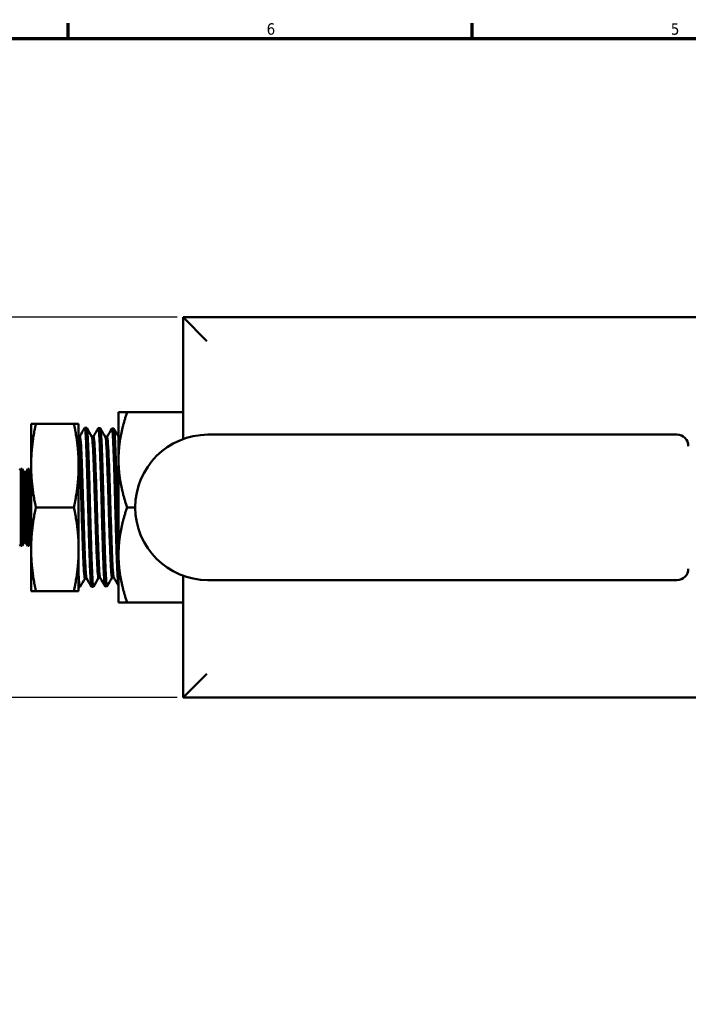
# Model space of a CAD drawing. Header units: inches. Extents: x 0.1 to 17, y 0.3 to 10.7.
# Tile 32 of 74: x 4 to 7.5, y 5.4 to 10.6. Entities that reach past the tile are written whole.
import ezdxf

# ---------------------------------------------------------------- set-up
doc = ezdxf.new("R2010")
doc.units = ezdxf.units.IN
doc.header["$LTSCALE"] = 0.5
doc.header["$MEASUREMENT"] = 0
for name, color, linetype, lineweight in [('Border (ANSI)', 7, 'Continuous', 70), ('Dimension (ANSI)', 7, 'Continuous', 25), ('Visible (ANSI)', 7, 'Continuous', 50)]:
    doc.layers.add(name, color=color, linetype=linetype, lineweight=lineweight)
doc.styles.add('Note Text (ANSI)', font='tahoma.ttf')
doc.dimstyles.new('Default (ANSI)', dxfattribs={"dimscale": 0.5, "dimtxt": 0.12, "dimasz": 0.098425, "dimexe": 0.125, "dimexo": 0.0625, "dimgap": 0.031496, "dimtad": 0, "dimtih": 1, "dimtoh": 1, "dimrnd": 1e-08, "dimzin": 4, "dimdsep": 46, "dimtxsty": 'Note Text (ANSI)', "dimcen": 0.09, "dimdle": 0.393701, "dimclrd": 256, "dimclre": 256, "dimclrt": 256, "dimadec": 0, "dimazin": 1, "dimtfac": 1, "dimtofl": 0, "dimtmove": 0, "dimatfit": 3, "dimfxl": 1, "dimtolj": 1, "dimtzin": 4, "dimlwd": -1, "dimlwe": -1, "dimarcsym": 0})

# ---------------------------------------------------------------- blocks, each defined once
blk = doc.blocks.new('Borders Default Border')
at = {"layer": 'Border (ANSI)'}
for p, q in [((8.5, 21), (8.5, 21.16)), ((12.75, 21), (12.75, 21.16))]:
    blk.add_line(p, q, dxfattribs=at)
at = {"layer": 'Border (ANSI)', "flags": 128}
blk.add_lwpolyline([(0.5, 1), (0.5, 21), (33.5, 21), (33.5, 1), (0.5, 1)], dxfattribs=at)
at = {"layer": 'Border (ANSI)', "char_height": 0.12, "attachment_point": 7, "style": 'Note Text (ANSI)'}
for s, insert in [('6', (10.587, 21.037)), ('5', (14.84, 21.037))]:
    blk.add_mtext(s, dxfattribs=dict(at, insert=insert))
blk = doc.blocks.new('*D7')
at = {"layer": 'Defpoints', "color": 0, "transparency": 16777216}
for p in [(4.8545, 9.0332), (0.7437, 7.0332), (4.8545, 7.0332)]:
    blk.add_point(p, dxfattribs=at)
at = {"layer": 'Dimension (ANSI)', "transparency": 16777216}
for p, q in [((4.8233, 9.0332), (0.6812, 9.0332)), ((0.7437, 8.9839), (0.7437, 8.0802)), ((0.7437, 7.0824), (0.7437, 7.9862)), ((4.8233, 7.0332), (0.6812, 7.0332))]:
    blk.add_line(p, q, dxfattribs=at)
for points in [[(0.7355, 8.9839), (0.7519, 8.9839), (0.7437, 9.0332)], [(0.7355, 7.0824), (0.7519, 7.0824), (0.7437, 7.0332)]]:
    blk.add_solid(points, dxfattribs=at)
at = {"layer": 'Dimension (ANSI)', "transparency": 16777216, "insert": (0.6675, 8.0644), "char_height": 0.06, "attachment_point": 1, "style": 'Note Text (ANSI)'}
blk.add_mtext('\\A1;2.00', dxfattribs=at)

msp = doc.modelspace()

# ---------------------------------------------------------------- linework, layer by layer
at = {"layer": 'Visible (ANSI)'}
for p, q in [((4.8545, 9.0332), (4.9795, 8.9082)), ((4.8545, 9.0332), (4.8545, 8.3928)), ((9.5395, 9.0332), (4.8545, 9.0332)), ((4.5145, 8.5332), (4.5145, 8.2832)), ((4.5145, 8.5332), (4.5592, 8.5332)), ((4.5592, 8.5332), (4.8545, 8.5332)), ((4.0545, 8.2532), (4.0545, 8.4732)), ((4.0545, 8.4732), (4.0793, 8.4732)), ((4.2797, 8.4732), (4.0793, 8.4732)), ((4.3045, 8.4732), (4.2797, 8.4732)), ((4.3045, 8.2532), (4.3045, 8.4732)), ((4.3466, 8.4518), (4.3366, 8.4522)), ((4.4181, 8.4496), (4.408, 8.4499)), ((4.4895, 8.4474), (4.4795, 8.4477)), ((4.3045, 8.4076), (4.3109, 8.4076)), ((4.3737, 8.4055), (4.3823, 8.4055)), ((4.4452, 8.4032), (4.4538, 8.4032)), ((4.9849, 8.4157), (7.452, 8.4157)), ((3.9943, 8.2264), (4.0001, 8.2357)), ((4.0001, 7.8307), (4.0001, 8.2357)), ((4.0001, 8.2357), (4.007, 8.2357)), ((4.007, 8.2357), (4.007, 7.8307)), ((4.0153, 8.2203), (4.007, 8.2357)), ((4.0263, 8.2171), (4.0378, 8.2357)), ((4.0378, 7.8307), (4.0378, 8.2357)), ((4.0378, 8.2357), (4.0434, 8.2357)), ((4.0434, 8.2357), (4.0434, 7.8307)), ((4.0545, 8.215), (4.0434, 8.2357)), ((4.0545, 7.8132), (4.0545, 8.2532)), ((4.3045, 7.8132), (4.3045, 8.2532)), ((4.5145, 8.2832), (4.5145, 7.7832)), ((4.0153, 7.846), (4.0153, 8.2203)), ((4.0263, 8.2171), (4.0153, 8.2203)), ((4.0263, 8.2171), (4.0263, 7.8492)), ((4.2797, 8.0332), (4.0793, 8.0332)), ((4.5592, 8.0332), (4.6024, 8.0332)), ((3.9943, 7.84), (4.0001, 7.8307)), ((4.0001, 7.8307), (4.007, 7.8307)), ((4.0153, 7.846), (4.007, 7.8307)), ((4.0263, 7.8492), (4.0153, 7.846)), ((4.0263, 7.8492), (4.0378, 7.8307)), ((4.0378, 7.8307), (4.0434, 7.8307)), ((4.0545, 7.8513), (4.0434, 7.8307)), ((4.0545, 7.8132), (4.0545, 7.5932)), ((4.3045, 7.5932), (4.3045, 7.8132)), ((4.5145, 7.7832), (4.5145, 7.5332)), ((4.8545, 7.6736), (4.8545, 7.0332)), ((4.3377, 7.6598), (4.3463, 7.6598)), ((4.3823, 7.6156), (4.3723, 7.6153)), ((4.4091, 7.662), (4.4178, 7.662)), ((4.4538, 7.6178), (4.4438, 7.6175)), ((4.4806, 7.6642), (4.4892, 7.6642)), ((7.452, 7.6507), (4.9849, 7.6507)), ((4.0545, 7.5932), (4.0793, 7.5932)), ((4.2797, 7.5932), (4.0793, 7.5932)), ((4.3045, 7.5932), (4.2797, 7.5932)), ((4.3109, 7.6134), (4.3045, 7.6132)), ((4.5145, 7.5332), (4.5592, 7.5332)), ((4.5592, 7.5332), (4.8545, 7.5332)), ((4.8545, 7.0332), (4.9795, 7.1582)), ((4.8545, 7.0332), (9.5395, 7.0332))]:
    msp.add_line(p, q, dxfattribs=at)
for centre, radius, start, end in [((4.9849, 8.0332), 0.3825, 90, 270), ((7.452, 8.3557), 0.06, 0, 90), ((7.452, 7.7107), 0.06, 270, 0)]:
    msp.add_arc(centre, radius, start, end, dxfattribs=at)
for points, weights in [([(4.5592, 8.5332), (4.5145, 8.3992), (4.5145, 8.2832)], [2.59919346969, 2.80024178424, 2.80024178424]), ([(4.0793, 8.4732), (4.0545, 8.3553), (4.0545, 8.2532)], [1.76679029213, 1.90345199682, 1.90345199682]), ([(4.2797, 8.4732), (4.3045, 8.3553), (4.3045, 8.2532)], [1.76679029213, 1.90345199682, 1.90345199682]), ([(4.0545, 8.2532), (4.0545, 8.1511), (4.0793, 8.0332)], [1.90345199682, 1.90345199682, 1.76679029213]), ([(4.3045, 8.2532), (4.3045, 8.1511), (4.2797, 8.0332)], [1.90345199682, 1.90345199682, 1.76679029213]), ([(4.5145, 8.2832), (4.5145, 8.1671), (4.5592, 8.0332)], [2.80024178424, 2.80024178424, 2.59919346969]), ([(4.0545, 7.8132), (4.0545, 7.9153), (4.0793, 8.0332)], [1.90345199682, 1.90345199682, 1.76679029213]), ([(4.2797, 8.0332), (4.3045, 7.9153), (4.3045, 7.8132)], [1.76679029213, 1.90345199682, 1.90345199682]), ([(4.5145, 7.7832), (4.5145, 7.8992), (4.5592, 8.0332)], [2.80024178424, 2.80024178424, 2.59919346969]), ([(4.0793, 7.5932), (4.0545, 7.7111), (4.0545, 7.8132)], [1.76679029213, 1.90345199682, 1.90345199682]), ([(4.3045, 7.8132), (4.3045, 7.7111), (4.2797, 7.5932)], [1.90345199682, 1.90345199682, 1.76679029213]), ([(4.5592, 7.5332), (4.5145, 7.6671), (4.5145, 7.7832)], [2.59919346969, 2.80024178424, 2.80024178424])]:
    msp.add_rational_spline(points, weights, degree=2, dxfattribs=at)
for points in [[(4.3106, 8.4076), (4.3191, 8.4223), (4.3276, 8.437), (4.3361, 8.4517)], [(4.3472, 8.4514), (4.3561, 8.4359), (4.3651, 8.4204), (4.374, 8.4049)], [(4.3821, 8.4055), (4.3905, 8.4201), (4.399, 8.4348), (4.4075, 8.4495)], [(4.4186, 8.4492), (4.4275, 8.4337), (4.4365, 8.4182), (4.4455, 8.4027)], [(4.4535, 8.4032), (4.462, 8.4179), (4.4704, 8.4326), (4.4789, 8.4472)], [(4.49, 8.4469), (4.4982, 8.4328), (4.5063, 8.4187), (4.5145, 8.4046)], [(4.338, 7.6598), (4.3292, 7.6445), (4.3203, 7.6291), (4.3115, 7.6138)], [(4.3718, 7.6157), (4.3632, 7.6306), (4.3546, 7.6454), (4.346, 7.6603)], [(4.4094, 7.662), (4.4006, 7.6467), (4.3917, 7.6314), (4.3829, 7.616)], [(4.4432, 7.618), (4.4346, 7.6328), (4.426, 7.6477), (4.4175, 7.6625)], [(4.4809, 7.6642), (4.472, 7.6489), (4.4632, 7.6336), (4.4543, 7.6183)], [(4.5145, 7.6204), (4.506, 7.6352), (4.4974, 7.65), (4.4889, 7.6647)]]:
    msp.add_open_spline(points, degree=3, dxfattribs=at)
for points, knots in [([(4.3361, 8.4517), (4.3369, 8.453), (4.3376, 8.4515), (4.3385, 8.4465), (4.3386, 8.4457), (4.339, 8.4427), (4.3394, 8.4399), (4.3401, 8.4326), (4.3405, 8.4277), (4.3417, 8.4114), (4.3425, 8.398), (4.3434, 8.3797), (4.3435, 8.3772), (4.3439, 8.3681), (4.3442, 8.3613), (4.345, 8.3441), (4.3454, 8.3334), (4.3466, 8.3006), (4.3474, 8.277), (4.3483, 8.2479), (4.3485, 8.2442), (4.3489, 8.2299), (4.3492, 8.2191), (4.35, 8.1944), (4.3504, 8.1803), (4.3516, 8.1387), (4.3524, 8.1106), (4.3533, 8.0777), (4.3534, 8.0733), (4.3538, 8.0579), (4.3541, 8.047), (4.3549, 8.0173), (4.3554, 7.9986), (4.3564, 7.9627), (4.3569, 7.9456), (4.3577, 7.9177), (4.358, 7.9067), (4.3585, 7.8869), (4.3588, 7.8779), (4.3595, 7.8531), (4.36, 7.8377), (4.3609, 7.8092), (4.3613, 7.7962), (4.3623, 7.7674), (4.3628, 7.752), (4.3637, 7.7292), (4.364, 7.721), (4.3648, 7.7035), (4.3652, 7.6944), (4.3664, 7.6701), (4.3672, 7.6567), (4.3681, 7.6443), (4.3682, 7.6427), (4.3686, 7.6371), (4.3689, 7.6336), (4.3697, 7.6264), (4.3701, 7.6231), (4.3711, 7.617), (4.3717, 7.6153), (4.3723, 7.6153)], [-43.744865, -43.744865, -43.744865, -43.744865, -43.529299, -43.529299, -43.496425, -43.496425, -43.404122, -43.404122, -43.288861, -43.288861, -43.06997, -43.06997, -43.036203, -43.036203, -42.9509, -42.9509, -42.832136, -42.832136, -42.605823, -42.605823, -42.572821, -42.572821, -42.480563, -42.480563, -42.365228, -42.365228, -42.14632, -42.14632, -42.112575, -42.112575, -42.029129, -42.029129, -41.886199, -41.886199, -41.753347, -41.753347, -41.666427, -41.666427, -41.592875, -41.592875, -41.461271, -41.461271, -41.341874, -41.341874, -41.187598, -41.187598, -41.09522, -41.09522, -40.980277, -40.980277, -40.762633, -40.762633, -40.728766, -40.728766, -40.640557, -40.640557, -40.523046, -40.523046, -40.351883, -40.351883, -40.351883, -40.351883]), ([(4.3829, 7.616), (4.3825, 7.6154), (4.3821, 7.6154), (4.3814, 7.6167), (4.3811, 7.6179), (4.3804, 7.6213), (4.3801, 7.6235), (4.3792, 7.6305), (4.3787, 7.636), (4.3777, 7.6488), (4.3773, 7.6557), (4.3765, 7.6693), (4.3762, 7.6756), (4.3755, 7.6889), (4.3752, 7.6958), (4.3743, 7.7149), (4.3738, 7.7277), (4.3728, 7.7534), (4.3724, 7.7661), (4.3716, 7.7893), (4.3712, 7.7995), (4.3706, 7.8203), (4.3702, 7.8307), (4.3694, 7.8584), (4.3689, 7.876), (4.3679, 7.9098), (4.3674, 7.926), (4.3666, 7.9546), (4.3663, 7.9669), (4.3656, 7.9912), (4.3653, 8.0031), (4.3645, 8.0343), (4.3639, 8.0535), (4.363, 8.0893), (4.3625, 8.1059), (4.3617, 8.1345), (4.3614, 8.1466), (4.3607, 8.17), (4.3604, 8.1813), (4.3595, 8.2101), (4.359, 8.2274), (4.358, 8.2584), (4.3576, 8.2724), (4.3568, 8.2958), (4.3565, 8.3055), (4.3558, 8.3236), (4.3555, 8.3321), (4.3546, 8.3533), (4.3541, 8.3654), (4.3531, 8.386), (4.3526, 8.3948), (4.3519, 8.4086), (4.3515, 8.414), (4.3508, 8.4235), (4.3505, 8.4277), (4.3497, 8.4373), (4.3491, 8.442), (4.3482, 8.4483), (4.3477, 8.4502), (4.3471, 8.4516), (4.3469, 8.4518), (4.3466, 8.4518)], [-7.334928, -7.334928, -7.334928, -7.334928, -7.232125, -7.232125, -7.137606, -7.137606, -7.045436, -7.045436, -6.900202, -6.900202, -6.772054, -6.772054, -6.677307, -6.677307, -6.585368, -6.585368, -6.439858, -6.439858, -6.311823, -6.311823, -6.216829, -6.216829, -6.125128, -6.125128, -5.979332, -5.979332, -5.85141, -5.85141, -5.756164, -5.756164, -5.664696, -5.664696, -5.518616, -5.518616, -5.390804, -5.390804, -5.29531, -5.29531, -5.204066, -5.204066, -5.057709, -5.057709, -4.93, -4.93, -4.834266, -4.834266, -4.743234, -4.743234, -4.596609, -4.596609, -4.468998, -4.468998, -4.373031, -4.373031, -4.282202, -4.282202, -4.135317, -4.135317, -4.0078, -4.0078, -3.949047, -3.949047, -3.949047, -3.949047]), ([(4.4075, 8.4495), (4.4075, 8.4496), (4.4076, 8.4496), (4.4079, 8.45), (4.4081, 8.45), (4.4088, 8.4492), (4.4092, 8.4479), (4.4101, 8.4436), (4.4105, 8.4405), (4.4114, 8.4322), (4.4119, 8.4269), (4.4124, 8.4189), (4.4126, 8.4172), (4.413, 8.411), (4.4133, 8.4061), (4.4141, 8.3921), (4.4146, 8.3823), (4.4156, 8.3607), (4.4161, 8.349), (4.4169, 8.3291), (4.4172, 8.3215), (4.4178, 8.3066), (4.418, 8.2994), (4.4187, 8.2803), (4.4191, 8.2681), (4.4199, 8.2421), (4.4204, 8.2282), (4.4213, 8.1986), (4.4217, 8.1827), (4.4223, 8.1623), (4.4224, 8.158), (4.4229, 8.1433), (4.4232, 8.1328), (4.424, 8.1038), (4.4245, 8.0852), (4.4255, 8.0483), (4.426, 8.0301), (4.4268, 8.0011), (4.4271, 7.9904), (4.4276, 7.9704), (4.4279, 7.9612), (4.4285, 7.9374), (4.429, 7.9229), (4.4298, 7.8935), (4.4302, 7.8787), (4.4311, 7.8486), (4.4316, 7.8333), (4.4322, 7.8148), (4.4323, 7.811), (4.4327, 7.7981), (4.433, 7.7892), (4.4338, 7.7657), (4.4344, 7.7516), (4.4354, 7.7256), (4.4359, 7.7136), (4.4366, 7.696), (4.4369, 7.6898), (4.4375, 7.6789), (4.4377, 7.674), (4.4384, 7.6623), (4.4388, 7.6557), (4.4397, 7.6438), (4.4401, 7.6385), (4.441, 7.6293), (4.4415, 7.6255), (4.442, 7.6221), (4.4422, 7.6215), (4.4426, 7.6195), (4.4429, 7.6186), (4.4434, 7.6177), (4.4436, 7.6175), (4.4438, 7.6175)], [-37.068602, -37.068602, -37.068602, -37.068602, -37.055977, -37.055977, -36.984135, -36.984135, -36.870277, -36.870277, -36.749562, -36.749562, -36.61874, -36.61874, -36.584755, -36.584755, -36.499748, -36.499748, -36.358014, -36.358014, -36.217963, -36.217963, -36.136419, -36.136419, -36.064509, -36.064509, -35.95068, -35.95068, -35.829991, -35.829991, -35.699427, -35.699427, -35.665476, -35.665476, -35.582406, -35.582406, -35.439173, -35.439173, -35.300217, -35.300217, -35.217973, -35.217973, -35.146598, -35.146598, -35.032735, -35.032735, -34.911857, -34.911857, -34.780923, -34.780923, -34.746937, -34.746937, -34.663752, -34.663752, -34.520824, -34.520824, -34.38206, -34.38206, -34.299725, -34.299725, -34.22792, -34.22792, -34.114101, -34.114101, -33.993303, -33.993303, -33.862776, -33.862776, -33.828842, -33.828842, -33.747727, -33.747727, -33.69255, -33.69255, -33.69255, -33.69255]), ([(4.4543, 7.6183), (4.4541, 7.6179), (4.4539, 7.6178), (4.4532, 7.6179), (4.4527, 7.6192), (4.4517, 7.624), (4.4513, 7.6273), (4.4505, 7.6348), (4.4502, 7.6385), (4.4495, 7.6469), (4.4491, 7.6516), (4.4483, 7.6647), (4.4478, 7.6737), (4.4468, 7.6929), (4.4464, 7.7028), (4.4456, 7.7215), (4.4452, 7.7298), (4.4445, 7.7472), (4.4442, 7.7562), (4.4434, 7.7798), (4.4428, 7.7949), (4.4419, 7.8249), (4.4414, 7.8397), (4.4406, 7.866), (4.4403, 7.8774), (4.4396, 7.9005), (4.4393, 7.9122), (4.4384, 7.942), (4.4379, 7.9604), (4.4369, 7.9956), (4.4365, 8.0125), (4.4357, 8.0417), (4.4354, 8.054), (4.4347, 8.0785), (4.4343, 8.0907), (4.4335, 8.1212), (4.433, 8.1395), (4.432, 8.1735), (4.4316, 8.1892), (4.4308, 8.2158), (4.4304, 8.2269), (4.4298, 8.2483), (4.4294, 8.2587), (4.4286, 8.2842), (4.428, 8.299), (4.4271, 8.3254), (4.4266, 8.3372), (4.4258, 8.3563), (4.4255, 8.3639), (4.4248, 8.3783), (4.4245, 8.385), (4.4236, 8.4008), (4.4231, 8.4093), (4.4221, 8.4232), (4.4217, 8.4289), (4.4209, 8.4369), (4.4206, 8.4398), (4.4199, 8.4444), (4.4195, 8.4462), (4.4188, 8.4489), (4.4184, 8.4496), (4.4181, 8.4496)], [-13.981594, -13.981594, -13.981594, -13.981594, -13.927957, -13.927957, -13.786075, -13.786075, -13.657906, -13.657906, -13.563756, -13.563756, -13.470375, -13.470375, -13.328282, -13.328282, -13.200103, -13.200103, -13.105935, -13.105935, -13.012636, -13.012636, -12.870294, -12.870294, -12.742097, -12.742097, -12.647924, -12.647924, -12.554697, -12.554697, -12.412129, -12.412129, -12.283918, -12.283918, -12.189734, -12.189734, -12.096583, -12.096583, -11.953776, -11.953776, -11.825549, -11.825549, -11.731357, -11.731357, -11.638279, -11.638279, -11.495243, -11.495243, -11.367, -11.367, -11.272798, -11.272798, -11.179795, -11.179795, -11.036523, -11.036523, -10.908265, -10.908265, -10.814055, -10.814055, -10.721124, -10.721124, -10.613898, -10.613898, -10.613898, -10.613898]), ([(4.4789, 8.4472), (4.479, 8.4474), (4.4792, 8.4476), (4.4798, 8.448), (4.4803, 8.4471), (4.481, 8.4439), (4.4813, 8.4423), (4.4819, 8.4385), (4.4821, 8.4364), (4.4828, 8.4302), (4.4832, 8.4256), (4.4841, 8.4146), (4.4845, 8.4081), (4.4854, 8.3929), (4.4859, 8.3841), (4.4864, 8.3719), (4.4866, 8.3693), (4.487, 8.3596), (4.4874, 8.352), (4.4881, 8.334), (4.4885, 8.3234), (4.4897, 8.2912), (4.4905, 8.2682), (4.4914, 8.2399), (4.4915, 8.2361), (4.4919, 8.2238), (4.4922, 8.2152), (4.4929, 8.1918), (4.4933, 8.1768), (4.4946, 8.1329), (4.4954, 8.1034), (4.4963, 8.0692), (4.4965, 8.0649), (4.4969, 8.0477), (4.4973, 8.0348), (4.4981, 8.0072), (4.4985, 7.9925), (4.4996, 7.9531), (4.5002, 7.9287), (4.5011, 7.8973), (4.5013, 7.8899), (4.5019, 7.87), (4.5023, 7.8578), (4.5031, 7.8331), (4.5035, 7.8206), (4.5043, 7.7954), (4.5047, 7.7827), (4.5055, 7.7607), (4.5058, 7.7512), (4.5065, 7.7353), (4.5067, 7.7288), (4.5074, 7.7126), (4.5078, 7.7033), (4.5087, 7.6855), (4.5091, 7.6771), (4.51, 7.6612), (4.5105, 7.6539), (4.5111, 7.6459), (4.5112, 7.6444), (4.5116, 7.6394), (4.5119, 7.6362), (4.5127, 7.6295), (4.5131, 7.6263), (4.5139, 7.6224), (4.5142, 7.6212), (4.5145, 7.6205)], [-30.425932, -30.425932, -30.425932, -30.425932, -30.395559, -30.395559, -30.257995, -30.257995, -30.175002, -30.175002, -30.103563, -30.103563, -29.989799, -29.989799, -29.868873, -29.868873, -29.738786, -29.738786, -29.704926, -29.704926, -29.613054, -29.613054, -29.497595, -29.497595, -29.280633, -29.280633, -29.246984, -29.246984, -29.173519, -29.173519, -29.05041, -29.05041, -28.821188, -28.821188, -28.788218, -28.788218, -28.689952, -28.689952, -28.577453, -28.577453, -28.386428, -28.386428, -28.325786, -28.325786, -28.223809, -28.223809, -28.114064, -28.114064, -27.994367, -27.994367, -27.896667, -27.896667, -27.823418, -27.823418, -27.709298, -27.709298, -27.586857, -27.586857, -27.453755, -27.453755, -27.419575, -27.419575, -27.337805, -27.337805, -27.218098, -27.218098, -27.129371, -27.129371, -27.129371, -27.129371]), ([(4.5145, 7.7901), (4.5142, 7.7992), (4.5139, 7.8085), (4.5132, 7.83), (4.5128, 7.8422), (4.5119, 7.8713), (4.5114, 7.8883), (4.5105, 7.9213), (4.51, 7.9373), (4.5092, 7.9679), (4.5088, 7.9825), (4.5077, 8.0202), (4.5071, 8.0435), (4.506, 8.0836), (4.5055, 8.1006), (4.5047, 8.129), (4.5044, 8.1405), (4.5037, 8.1643), (4.5033, 8.1766), (4.5025, 8.205), (4.502, 8.221), (4.501, 8.2512), (4.5006, 8.2655), (4.4998, 8.2889), (4.4995, 8.2982), (4.4988, 8.3168), (4.4984, 8.3259), (4.4976, 8.3469), (4.4971, 8.3583), (4.4961, 8.3787), (4.4957, 8.3877), (4.4949, 8.4018), (4.4945, 8.4073), (4.4939, 8.4172), (4.4935, 8.4217), (4.4926, 8.432), (4.4921, 8.4369), (4.4911, 8.4437), (4.4906, 8.4458), (4.4899, 8.4472), (4.4897, 8.4474), (4.4895, 8.4474)], [-19.550739, -19.550739, -19.550739, -19.550739, -19.465405, -19.465405, -19.359262, -19.359262, -19.220033, -19.220033, -19.094629, -19.094629, -18.982551, -18.982551, -18.806099, -18.806099, -18.675596, -18.675596, -18.585298, -18.585298, -18.486529, -18.486529, -18.351866, -18.351866, -18.222425, -18.222425, -18.130642, -18.130642, -18.034113, -18.034113, -17.897672, -17.897672, -17.769373, -17.769373, -17.675747, -17.675747, -17.581274, -17.581274, -17.431682, -17.431682, -17.296134, -17.296134, -17.240272, -17.240272, -17.240272, -17.240272]), ([(4.3377, 7.6598), (4.3364, 7.6598), (4.3351, 7.6669), (4.3322, 7.6989), (4.3306, 7.7281), (4.3273, 7.8036), (4.3256, 7.8498), (4.3223, 7.9509), (4.3207, 8.0056), (4.3174, 8.1135), (4.3158, 8.1666), (4.3125, 8.2614), (4.3108, 8.3031), (4.3076, 8.3655), (4.3061, 8.3873), (4.3045, 8.3986)], [0.87670221, 0.87670221, 0.87670221, 0.87670221, 0.8828125, 0.8828125, 0.890625, 0.890625, 0.8984375, 0.8984375, 0.90625, 0.90625, 0.9140625, 0.9140625, 0.921875, 0.921875, 0.92929864, 0.92929864, 0.92929864, 0.92929864]), ([(4.346, 7.6603), (4.345, 7.6622), (4.3439, 7.6691), (4.3411, 7.6989), (4.3395, 7.7281), (4.3362, 7.8036), (4.3346, 7.8498), (4.3313, 7.9509), (4.3296, 8.0056), (4.3263, 8.1135), (4.3247, 8.1666), (4.3214, 8.2614), (4.3198, 8.3031), (4.3165, 8.3671), (4.3148, 8.3895), (4.3124, 8.4052), (4.3117, 8.4076), (4.3109, 8.4076)], [0.87765353, 0.87765353, 0.87765353, 0.87765353, 0.8828125, 0.8828125, 0.890625, 0.890625, 0.8984375, 0.8984375, 0.90625, 0.90625, 0.9140625, 0.9140625, 0.921875, 0.921875, 0.9296875, 0.9296875, 0.93327244, 0.93327244, 0.93327244, 0.93327244]), ([(4.4091, 7.662), (4.4087, 7.662), (4.4083, 7.6628), (4.4062, 7.6704), (4.4046, 7.6882), (4.4013, 7.7441), (4.3996, 7.7821), (4.3963, 7.8714), (4.3947, 7.9226), (4.3914, 8.0288), (4.3898, 8.0838), (4.3865, 8.1872), (4.3848, 8.2357), (4.3815, 8.3171), (4.3799, 8.3501), (4.3768, 8.3914), (4.3754, 8.4025), (4.374, 8.4049)], [0.76360308, 0.76360308, 0.76360308, 0.76360308, 0.765625, 0.765625, 0.7734375, 0.7734375, 0.78125, 0.78125, 0.7890625, 0.7890625, 0.796875, 0.796875, 0.8046875, 0.8046875, 0.8125, 0.8125, 0.81921188, 0.81921188, 0.81921188, 0.81921188]), ([(4.4175, 7.6625), (4.4172, 7.6629), (4.417, 7.6635), (4.4151, 7.6704), (4.4135, 7.6882), (4.4102, 7.7441), (4.4086, 7.7821), (4.4053, 7.8714), (4.4036, 7.9226), (4.4003, 8.0288), (4.3987, 8.0838), (4.3954, 8.1872), (4.3938, 8.2357), (4.3905, 8.3171), (4.3888, 8.3501), (4.3856, 8.3941), (4.384, 8.4055), (4.3823, 8.4055)], [0.76455631, 0.76455631, 0.76455631, 0.76455631, 0.765625, 0.765625, 0.7734375, 0.7734375, 0.78125, 0.78125, 0.7890625, 0.7890625, 0.796875, 0.796875, 0.8046875, 0.8046875, 0.8125, 0.8125, 0.82015514, 0.82015514, 0.82015514, 0.82015514]), ([(4.4806, 7.6642), (4.4794, 7.6642), (4.4781, 7.6706), (4.4753, 7.6999), (4.4736, 7.7279), (4.4703, 7.8011), (4.4687, 7.8463), (4.4654, 7.9454), (4.4638, 7.9994), (4.4605, 8.1061), (4.4588, 8.1589), (4.4555, 8.2534), (4.4539, 8.2952), (4.4506, 8.36), (4.449, 8.383), (4.4467, 8.3989), (4.4461, 8.4016), (4.4455, 8.4027)], [0.6504585, 0.6504585, 0.6504585, 0.6504585, 0.65625, 0.65625, 0.6640625, 0.6640625, 0.671875, 0.671875, 0.6796875, 0.6796875, 0.6875, 0.6875, 0.6953125, 0.6953125, 0.703125, 0.703125, 0.70606666, 0.70606666, 0.70606666, 0.70606666]), ([(4.4889, 7.6647), (4.4879, 7.6665), (4.4869, 7.6726), (4.4842, 7.6999), (4.4826, 7.7279), (4.4793, 7.8011), (4.4776, 7.8463), (4.4743, 7.9454), (4.4727, 7.9994), (4.4694, 8.1061), (4.4678, 8.1589), (4.4645, 8.2534), (4.4628, 8.2952), (4.4595, 8.36), (4.4579, 8.383), (4.4554, 8.4003), (4.4546, 8.4032), (4.4538, 8.4032)], [0.65142275, 0.65142275, 0.65142275, 0.65142275, 0.65625, 0.65625, 0.6640625, 0.6640625, 0.671875, 0.671875, 0.6796875, 0.6796875, 0.6875, 0.6875, 0.6953125, 0.6953125, 0.703125, 0.703125, 0.70703079, 0.70703079, 0.70703079, 0.70703079]), ([(4.3115, 7.6138), (4.3109, 7.6129), (4.3104, 7.6133), (4.3094, 7.6164), (4.309, 7.619), (4.308, 7.627), (4.3074, 7.6329), (4.3061, 7.6502), (4.3053, 7.6629), (4.3045, 7.6781)], [-0.6512434, -0.6512434, -0.6512434, -0.6512434, -0.5092288, -0.5092288, -0.3756657, -0.3756657, -0.2167999, -0.2167999, -0.000001, -0.000001, -0.000001, -0.000001])]:
    msp.add_open_spline(points, degree=3, knots=knots, dxfattribs=at)

# ---------------------------------------------------------------- block references
at = {"xscale": 0.5, "yscale": 0.5, "zscale": 0.5}
msp.add_blockref('Borders Default Border', (0, 0), dxfattribs=at)

# ---------------------------------------------------------------- dimensions: what is measured, and where the dimension line sits
at = {"layer": 'Dimension (ANSI)'}
dim = msp.add_linear_dim(base=(0.7437, 7.0332), p1=(4.8545, 9.0332), p2=(4.8545, 7.0332), angle=90, dimstyle='Default (ANSI)', override={"dimgap": 0.031496, "dimdec": 2, "dimtol": 0, "dimlim": 0, "dimtp": 0, "dimtm": 0, "dimtdec": 2, "dimatfit": 1}, dxfattribs=at)
dim.commit()
dim.dimension.update_dxf_attribs({"geometry": '*D7', "text_midpoint": (0.7437, 8.0332), "dimtype": 160})

doc.saveas('drawing.dxf')
